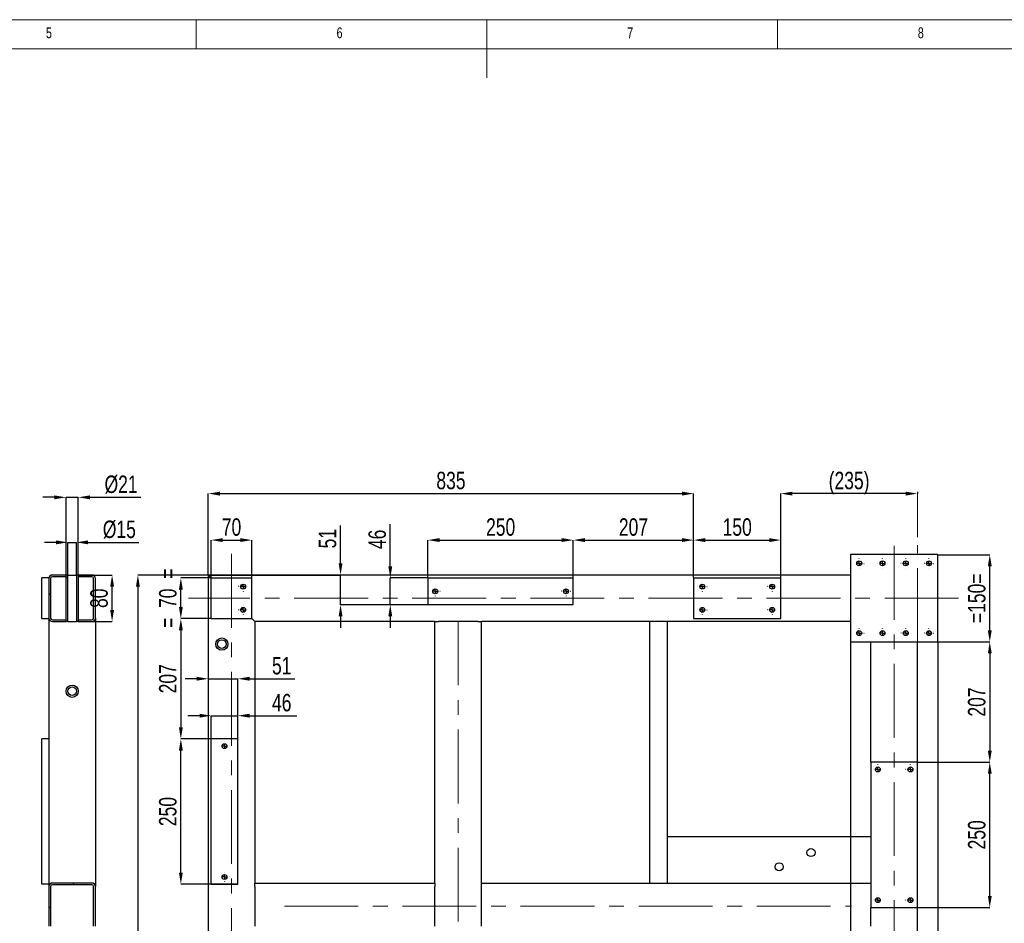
# Model space of a CAD drawing. Header units: millimetres. Extents: x 5 to 3649, y 4 to 418.
# Tile 23 of 105: x 830 to 999, y 259 to 414. Entities that reach past the tile are written whole.
import ezdxf

# ---------------------------------------------------------------- set-up
doc = ezdxf.new("R2010")
doc.units = ezdxf.units.MM
doc.header["$PDSIZE"] = -1
doc.linetypes.add('CENTERX2', pattern=[20.32, 12.7, -2.54, 2.54, -2.54])
for name, color, linetype in [('COTES', 1, 'Continuous'), ('NOTES', 6, 'Continuous'), ('TRAIT-FINS', 9, 'Continuous'), ('TRAIT-MIXTES', 3, 'CENTERX2')]:
    doc.layers.add(name, color=color, linetype=linetype)
doc.layers.add('TRAIT-FORT', color=4, linetype='Continuous', lineweight=25)
doc.styles.add('SLDTEXTSTYLE0', font='TXT', dxfattribs={"width": 0.75})
doc.dimstyles.new('SLDDIMSTYLE0', dxfattribs={"dimtxt": 3, "dimasz": 2, "dimexe": 0, "dimexo": 0.0625, "dimgap": 0.75, "dimtad": 1, "dimdec": 0, "dimlfac": 10, "dimrnd": 1e-09, "dimzin": 12, "dimdsep": 46, "dimtxsty": 'SLDTEXTSTYLE0', "dimsah": 1, "dimcen": 0.09, "dimadec": 0, "dimazin": 3, "dimtfac": 1, "dimtdec": 0, "dimtofl": 0, "dimtmove": 0, "dimatfit": 3, "dimfxl": 1, "dimfrac": 2, "dimtolj": 1, "dimtzin": 12, "dimarcsym": 0})
doc.dimstyles.new('SLDDIMSTYLE1', dxfattribs={"dimtxt": 3, "dimasz": 2, "dimexe": 0, "dimexo": 0.0625, "dimgap": 0.75, "dimtad": 1, "dimdec": 0, "dimlfac": 10, "dimrnd": 1e-09, "dimzin": 12, "dimdsep": 46, "dimtxsty": 'SLDTEXTSTYLE0', "dimsah": 1, "dimcen": 0.09, "dimadec": 0, "dimazin": 3, "dimtfac": 1, "dimtdec": 0, "dimtmove": 0, "dimatfit": 0, "dimfxl": 1, "dimfrac": 2, "dimtolj": 1, "dimtzin": 12, "dimarcsym": 0})
pattern_1 = [(45, (613.036, -0.561), (-13.4704, 13.4704), []), (45, (617.527, -0.561), (-13.4704, 13.4704), []), (45, (622.017, -0.561), (-13.4704, 13.4704), []), (45, (626.507, -0.561), (-13.4704, 13.4704), [])]

# ---------------------------------------------------------------- blocks, each defined once
blk = doc.blocks.new('*D1764')
at = {"layer": 'COTES', "color": 0, "lineweight": -2, "transparency": 16777216}
for p, q in [((835.96, 324.51), (833.96, 324.51)), ((837.96, 318.96), (837.96, 324.51)), ((837.96, 324.51), (839.46, 324.51)), ((839.46, 318.96), (839.46, 324.51)), ((841.46, 324.51), (850.21, 324.51))]:
    blk.add_line(p, q, dxfattribs=at)
at = {"layer": 'COTES', "color": 0, "transparency": 16777216}
for points in [[(835.96, 324.84), (835.96, 324.18), (837.96, 324.51)], [(841.46, 324.84), (841.46, 324.18), (839.46, 324.51)]]:
    blk.add_solid(points, dxfattribs=at)
at = {"layer": 'Defpoints', "color": 0, "transparency": 16777216}
for p in [(839.46, 324.51), (837.96, 318.89), (839.46, 318.89)]:
    blk.add_point(p, dxfattribs=at)
at = {"layer": 'COTES', "color": 0, "transparency": 16777216, "insert": (846.83, 328.26), "char_height": 3, "attachment_point": 2, "style": 'SLDTEXTSTYLE0'}
blk.add_mtext('\\A1;%%c15', dxfattribs=at)
blk = doc.blocks.new('*D1765')
at = {"layer": 'COTES', "color": 0, "lineweight": -2, "transparency": 16777216}
for p, q in [((835.66, 332.26), (833.66, 332.26)), ((837.66, 318.96), (837.66, 332.26)), ((837.66, 332.26), (839.76, 332.26)), ((839.76, 318.96), (839.76, 332.26)), ((841.76, 332.26), (850.51, 332.26))]:
    blk.add_line(p, q, dxfattribs=at)
at = {"layer": 'COTES', "color": 0, "transparency": 16777216}
for points in [[(835.66, 332.59), (835.66, 331.92), (837.66, 332.26)], [(841.76, 332.59), (841.76, 331.92), (839.76, 332.26)]]:
    blk.add_solid(points, dxfattribs=at)
at = {"layer": 'Defpoints', "color": 0, "transparency": 16777216}
for p in [(839.76, 332.26), (837.66, 318.89), (839.76, 318.89)]:
    blk.add_point(p, dxfattribs=at)
at = {"layer": 'COTES', "color": 0, "transparency": 16777216, "insert": (847.13, 336.01), "char_height": 3, "attachment_point": 2, "style": 'SLDTEXTSTYLE0'}
blk.add_mtext('\\A1;%%c21', dxfattribs=at)
blk = doc.blocks.new('*D1766')
at = {"layer": 'COTES', "color": 0, "lineweight": -2, "transparency": 16777216}
for p, q in [((839.82, 318.89), (845.58, 318.89)), ((845.58, 312.89), (845.58, 316.89)), ((839.82, 310.89), (845.58, 310.89))]:
    blk.add_line(p, q, dxfattribs=at)
at = {"layer": 'COTES', "color": 0, "transparency": 16777216}
for points in [[(845.25, 316.89), (845.92, 316.89), (845.58, 318.89)], [(845.25, 312.89), (845.92, 312.89), (845.58, 310.89)]]:
    blk.add_solid(points, dxfattribs=at)
at = {"layer": 'Defpoints', "color": 0, "transparency": 16777216}
for p in [(839.76, 318.89), (845.58, 318.89), (839.76, 310.89)]:
    blk.add_point(p, dxfattribs=at)
at = {"layer": 'COTES', "color": 0, "transparency": 16777216, "insert": (841.83, 314.89), "char_height": 3, "attachment_point": 2, "rotation": 90, "style": 'SLDTEXTSTYLE0'}
blk.add_mtext('\\A1;80', dxfattribs=at)
blk = doc.blocks.new('*D1767')
at = {"layer": 'COTES', "color": 0, "lineweight": -2, "transparency": 16777216}
for p, q in [((960.63, 318.46), (960.63, 332.9)), ((982.13, 332.9), (962.63, 332.9)), ((984.13, 333.17), (984.13, 332.9))]:
    blk.add_line(p, q, dxfattribs=at)
at = {"layer": 'COTES', "color": 0, "transparency": 16777216}
for points in [[(962.63, 333.23), (962.63, 332.56), (960.63, 332.9)], [(982.13, 333.23), (982.13, 332.56), (984.13, 332.9)]]:
    blk.add_solid(points, dxfattribs=at)
at = {"layer": 'Defpoints', "color": 0, "transparency": 16777216}
for p in [(960.63, 332.9), (984.13, 333.23), (960.63, 318.39)]:
    blk.add_point(p, dxfattribs=at)
at = {"layer": 'COTES', "color": 0, "transparency": 16777216, "insert": (972.38, 336.65), "char_height": 3, "attachment_point": 2, "style": 'SLDTEXTSTYLE0'}
blk.add_mtext('\\A1;(235)', dxfattribs=at)
blk = doc.blocks.new('*D1769')
at = {"layer": 'COTES', "color": 0, "lineweight": -2, "transparency": 16777216}
for p, q in [((987.69, 322.39), (996.58, 322.39)), ((996.58, 309.39), (996.58, 320.39)), ((987.69, 307.39), (996.58, 307.39))]:
    blk.add_line(p, q, dxfattribs=at)
at = {"layer": 'COTES', "color": 0, "transparency": 16777216}
for points in [[(996.25, 320.39), (996.92, 320.39), (996.58, 322.39)], [(996.25, 309.39), (996.92, 309.39), (996.58, 307.39)]]:
    blk.add_solid(points, dxfattribs=at)
at = {"layer": 'Defpoints', "color": 0, "transparency": 16777216}
for p in [(987.63, 322.39), (996.58, 322.39), (987.63, 307.39)]:
    blk.add_point(p, dxfattribs=at)
at = {"layer": 'COTES', "color": 0, "transparency": 16777216, "insert": (992.83, 314.89), "char_height": 3, "attachment_point": 2, "rotation": 90, "style": 'SLDTEXTSTYLE0'}
blk.add_mtext('\\A1;=150=', dxfattribs=at)
blk = doc.blocks.new('*D1770')
at = {"layer": 'COTES', "color": 0, "lineweight": -2, "transparency": 16777216}
for p, q in [((984.19, 286.69), (996.58, 286.69)), ((996.58, 263.69), (996.58, 284.69)), ((984.19, 261.69), (996.58, 261.69))]:
    blk.add_line(p, q, dxfattribs=at)
at = {"layer": 'COTES', "color": 0, "transparency": 16777216}
for points in [[(996.25, 284.69), (996.92, 284.69), (996.58, 286.69)], [(996.25, 263.69), (996.92, 263.69), (996.58, 261.69)]]:
    blk.add_solid(points, dxfattribs=at)
at = {"layer": 'Defpoints', "color": 0, "transparency": 16777216}
for p in [(984.13, 286.69), (996.58, 286.69), (984.13, 261.69)]:
    blk.add_point(p, dxfattribs=at)
at = {"layer": 'COTES', "color": 0, "transparency": 16777216, "insert": (992.83, 274.19), "char_height": 3, "attachment_point": 2, "rotation": 90, "style": 'SLDTEXTSTYLE0'}
blk.add_mtext('\\A1;250', dxfattribs=at)
blk = doc.blocks.new('*D1771')
at = {"layer": 'COTES', "color": 0, "lineweight": -2, "transparency": 16777216}
for p, q in [((987.69, 307.39), (996.58, 307.39)), ((996.58, 305.39), (996.58, 288.69)), ((984.19, 286.69), (996.58, 286.69))]:
    blk.add_line(p, q, dxfattribs=at)
at = {"layer": 'COTES', "color": 0, "transparency": 16777216}
for points in [[(996.25, 305.39), (996.92, 305.39), (996.58, 307.39)], [(996.25, 288.69), (996.92, 288.69), (996.58, 286.69)]]:
    blk.add_solid(points, dxfattribs=at)
at = {"layer": 'Defpoints', "color": 0, "transparency": 16777216}
for p in [(987.63, 307.39), (984.13, 286.69), (996.58, 286.69)]:
    blk.add_point(p, dxfattribs=at)
at = {"layer": 'COTES', "color": 0, "transparency": 16777216, "insert": (992.83, 297.04), "char_height": 3, "attachment_point": 2, "rotation": 90, "style": 'SLDTEXTSTYLE0'}
blk.add_mtext('\\A1;207', dxfattribs=at)
blk = doc.blocks.new('*D1775')
at = {"layer": 'COTES', "color": 0, "lineweight": -2, "transparency": 16777216}
for p, q in [((862.63, 318.46), (862.63, 324.9)), ((864.63, 324.9), (867.63, 324.9)), ((869.63, 318.46), (869.63, 324.9))]:
    blk.add_line(p, q, dxfattribs=at)
at = {"layer": 'COTES', "color": 0, "transparency": 16777216}
for points in [[(864.63, 325.24), (864.63, 324.57), (862.63, 324.9)], [(867.63, 325.24), (867.63, 324.57), (869.63, 324.9)]]:
    blk.add_solid(points, dxfattribs=at)
at = {"layer": 'Defpoints', "color": 0, "transparency": 16777216}
for p in [(869.63, 324.9), (862.63, 318.39), (869.63, 318.39)]:
    blk.add_point(p, dxfattribs=at)
at = {"layer": 'COTES', "color": 0, "transparency": 16777216, "insert": (866.13, 328.65), "char_height": 3, "attachment_point": 2, "style": 'SLDTEXTSTYLE0'}
blk.add_mtext('\\A1;70', dxfattribs=at)
blk = doc.blocks.new('*D1776')
at = {"layer": 'COTES', "color": 0, "lineweight": -2, "transparency": 16777216}
for p, q in [((945.63, 318.46), (945.63, 324.9)), ((947.63, 324.9), (958.63, 324.9)), ((960.63, 318.46), (960.63, 324.9))]:
    blk.add_line(p, q, dxfattribs=at)
at = {"layer": 'COTES', "color": 0, "transparency": 16777216}
for points in [[(947.63, 325.24), (947.63, 324.57), (945.63, 324.9)], [(958.63, 325.24), (958.63, 324.57), (960.63, 324.9)]]:
    blk.add_solid(points, dxfattribs=at)
at = {"layer": 'Defpoints', "color": 0, "transparency": 16777216}
for p in [(960.63, 324.9), (945.63, 318.39), (960.63, 318.39)]:
    blk.add_point(p, dxfattribs=at)
at = {"layer": 'COTES', "color": 0, "transparency": 16777216, "insert": (953.13, 328.65), "char_height": 3, "attachment_point": 2, "style": 'SLDTEXTSTYLE0'}
blk.add_mtext('\\A1;150', dxfattribs=at)
blk = doc.blocks.new('*D1777')
at = {"layer": 'COTES', "color": 0, "lineweight": -2, "transparency": 16777216}
for p, q in [((899.93, 318.46), (899.93, 324.9)), ((901.93, 324.9), (922.93, 324.9)), ((924.93, 318.46), (924.93, 324.9))]:
    blk.add_line(p, q, dxfattribs=at)
at = {"layer": 'COTES', "color": 0, "transparency": 16777216}
for points in [[(901.93, 325.24), (901.93, 324.57), (899.93, 324.9)], [(922.93, 325.24), (922.93, 324.57), (924.93, 324.9)]]:
    blk.add_solid(points, dxfattribs=at)
at = {"layer": 'Defpoints', "color": 0, "transparency": 16777216}
for p in [(924.93, 324.9), (899.93, 318.39), (924.93, 318.39)]:
    blk.add_point(p, dxfattribs=at)
at = {"layer": 'COTES', "color": 0, "transparency": 16777216, "insert": (912.43, 328.65), "char_height": 3, "attachment_point": 2, "style": 'SLDTEXTSTYLE0'}
blk.add_mtext('\\A1;250', dxfattribs=at)
blk = doc.blocks.new('*D1778')
at = {"layer": 'COTES', "color": 0, "lineweight": -2, "transparency": 16777216}
for p, q in [((924.93, 318.46), (924.93, 324.9)), ((926.93, 324.9), (943.63, 324.9)), ((945.63, 318.46), (945.63, 324.9))]:
    blk.add_line(p, q, dxfattribs=at)
at = {"layer": 'COTES', "color": 0, "transparency": 16777216}
for points in [[(926.93, 325.24), (926.93, 324.57), (924.93, 324.9)], [(943.63, 325.24), (943.63, 324.57), (945.63, 324.9)]]:
    blk.add_solid(points, dxfattribs=at)
at = {"layer": 'Defpoints', "color": 0, "transparency": 16777216}
for p in [(945.63, 324.9), (924.93, 318.39), (945.63, 318.39)]:
    blk.add_point(p, dxfattribs=at)
at = {"layer": 'COTES', "color": 0, "transparency": 16777216, "insert": (935.28, 328.65), "char_height": 3, "attachment_point": 2, "style": 'SLDTEXTSTYLE0'}
blk.add_mtext('\\A1;207', dxfattribs=at)
blk = doc.blocks.new('*D1779')
at = {"layer": 'COTES', "color": 0, "lineweight": -2, "transparency": 16777216}
for p, q in [((862.13, 318.96), (862.13, 332.9)), ((864.13, 332.9), (943.63, 332.9)), ((945.63, 318.46), (945.63, 332.9))]:
    blk.add_line(p, q, dxfattribs=at)
at = {"layer": 'COTES', "color": 0, "transparency": 16777216}
for points in [[(864.13, 333.23), (864.13, 332.56), (862.13, 332.9)], [(943.63, 333.23), (943.63, 332.56), (945.63, 332.9)]]:
    blk.add_solid(points, dxfattribs=at)
at = {"layer": 'Defpoints', "color": 0, "transparency": 16777216}
for p in [(945.63, 332.9), (862.13, 318.89), (945.63, 318.39)]:
    blk.add_point(p, dxfattribs=at)
at = {"layer": 'COTES', "color": 0, "transparency": 16777216, "insert": (903.88, 336.65), "char_height": 3, "attachment_point": 2, "style": 'SLDTEXTSTYLE0'}
blk.add_mtext('\\A1;835', dxfattribs=at)
blk = doc.blocks.new('*D1780')
at = {"layer": 'COTES', "color": 0, "lineweight": -2, "transparency": 16777216}
for p, q in [((972.63, 307.33), (972.63, 100.8)), ((987.63, 307.33), (987.63, 100.8)), ((974.63, 100.8), (985.63, 100.8))]:
    blk.add_line(p, q, dxfattribs=at)
at = {"layer": 'COTES', "color": 0, "transparency": 16777216}
for points in [[(974.63, 101.14), (974.63, 100.47), (972.63, 100.8)], [(985.63, 101.14), (985.63, 100.47), (987.63, 100.8)]]:
    blk.add_solid(points, dxfattribs=at)
at = {"layer": 'Defpoints', "color": 0, "transparency": 16777216}
for p in [(972.63, 307.39), (987.63, 307.39), (987.63, 100.8)]:
    blk.add_point(p, dxfattribs=at)
at = {"layer": 'COTES', "color": 0, "transparency": 16777216, "insert": (980.13, 104.55), "char_height": 3, "attachment_point": 2, "style": 'SLDTEXTSTYLE0'}
blk.add_mtext('\\A1;=150=', dxfattribs=at)
blk = doc.blocks.new('*D1781')
at = {"layer": 'COTES', "color": 0, "lineweight": -2, "transparency": 16777216}
for p, q in [((867.16, 290.69), (857.41, 290.69)), ((857.41, 267.69), (857.41, 288.69)), ((867.16, 265.69), (857.41, 265.69))]:
    blk.add_line(p, q, dxfattribs=at)
at = {"layer": 'COTES', "color": 0, "transparency": 16777216}
for points in [[(857.08, 288.69), (857.75, 288.69), (857.41, 290.69)], [(857.08, 267.69), (857.75, 267.69), (857.41, 265.69)]]:
    blk.add_solid(points, dxfattribs=at)
at = {"layer": 'Defpoints', "color": 0, "transparency": 16777216}
for p in [(857.41, 290.69), (867.23, 290.69), (867.23, 265.69)]:
    blk.add_point(p, dxfattribs=at)
at = {"layer": 'COTES', "color": 0, "transparency": 16777216, "insert": (853.66, 278.19), "char_height": 3, "attachment_point": 2, "rotation": 90, "style": 'SLDTEXTSTYLE0'}
blk.add_mtext('\\A1;250', dxfattribs=at)
blk = doc.blocks.new('*D1782')
at = {"layer": 'COTES', "color": 0, "lineweight": -2, "transparency": 16777216}
for p, q in [((862.56, 311.39), (857.41, 311.39)), ((857.41, 309.39), (857.41, 292.69)), ((862.56, 290.69), (857.41, 290.69))]:
    blk.add_line(p, q, dxfattribs=at)
at = {"layer": 'COTES', "color": 0, "transparency": 16777216}
for points in [[(857.08, 309.39), (857.75, 309.39), (857.41, 311.39)], [(857.08, 292.69), (857.75, 292.69), (857.41, 290.69)]]:
    blk.add_solid(points, dxfattribs=at)
at = {"layer": 'Defpoints', "color": 0, "transparency": 16777216}
for p in [(862.63, 311.39), (857.41, 290.69), (862.63, 290.69)]:
    blk.add_point(p, dxfattribs=at)
at = {"layer": 'COTES', "color": 0, "transparency": 16777216, "insert": (853.66, 301.04), "char_height": 3, "attachment_point": 2, "rotation": 90, "style": 'SLDTEXTSTYLE0'}
blk.add_mtext('\\A1;207', dxfattribs=at)
blk = doc.blocks.new('*D1783')
at = {"layer": 'COTES', "color": 0, "lineweight": -2, "transparency": 16777216}
for p, q in [((862.56, 318.39), (857.41, 318.39)), ((857.41, 313.39), (857.41, 316.39)), ((862.56, 311.39), (857.41, 311.39))]:
    blk.add_line(p, q, dxfattribs=at)
at = {"layer": 'COTES', "color": 0, "transparency": 16777216}
for points in [[(857.08, 316.39), (857.75, 316.39), (857.41, 318.39)], [(857.08, 313.39), (857.75, 313.39), (857.41, 311.39)]]:
    blk.add_solid(points, dxfattribs=at)
at = {"layer": 'Defpoints', "color": 0, "transparency": 16777216}
for p in [(857.41, 318.39), (862.63, 318.39), (862.63, 311.39)]:
    blk.add_point(p, dxfattribs=at)
at = {"layer": 'COTES', "color": 0, "transparency": 16777216, "insert": (853.66, 314.89), "char_height": 3, "attachment_point": 2, "rotation": 90, "style": 'SLDTEXTSTYLE0'}
blk.add_mtext('\\A1;=  70  =', dxfattribs=at)
blk = doc.blocks.new('*D1788')
at = {"layer": 'COTES', "color": 0, "lineweight": -2, "transparency": 16777216}
for p, q in [((862.06, 318.89), (850.02, 318.89)), ((850.02, 316.89), (850.02, 179.39)), ((862.56, 177.39), (850.02, 177.39))]:
    blk.add_line(p, q, dxfattribs=at)
at = {"layer": 'COTES', "color": 0, "transparency": 16777216}
for points in [[(849.69, 316.89), (850.36, 316.89), (850.02, 318.89)], [(849.69, 179.39), (850.36, 179.39), (850.02, 177.39)]]:
    blk.add_solid(points, dxfattribs=at)
at = {"layer": 'Defpoints', "color": 0, "transparency": 16777216}
for p in [(862.13, 318.89), (850.02, 177.39), (862.63, 177.39)]:
    blk.add_point(p, dxfattribs=at)
at = {"layer": 'COTES', "color": 0, "transparency": 16777216, "insert": (846.27, 248.14), "char_height": 3, "attachment_point": 2, "rotation": 90, "style": 'SLDTEXTSTYLE0'}
blk.add_mtext('\\A1;1415', dxfattribs=at)
blk = doc.blocks.new('*D1800')
at = {"layer": 'COTES', "color": 0, "lineweight": -2, "transparency": 16777216}
for p, q in [((893.44, 320.39), (893.44, 327.64)), ((899.86, 318.39), (893.44, 318.39)), ((893.44, 313.79), (893.44, 318.39)), ((899.86, 313.79), (893.44, 313.79)), ((893.44, 311.79), (893.44, 309.79))]:
    blk.add_line(p, q, dxfattribs=at)
at = {"layer": 'COTES', "color": 0, "transparency": 16777216}
for points in [[(893.11, 320.39), (893.78, 320.39), (893.44, 318.39)], [(893.11, 311.79), (893.78, 311.79), (893.44, 313.79)]]:
    blk.add_solid(points, dxfattribs=at)
at = {"layer": 'Defpoints', "color": 0, "transparency": 16777216}
for p in [(899.93, 318.39), (893.44, 313.79), (899.93, 313.79)]:
    blk.add_point(p, dxfattribs=at)
at = {"layer": 'COTES', "color": 0, "transparency": 16777216, "insert": (889.69, 325.02), "char_height": 3, "attachment_point": 2, "rotation": 90, "style": 'SLDTEXTSTYLE0'}
blk.add_mtext('\\A1;46', dxfattribs=at)
blk = doc.blocks.new('*D1801')
at = {"layer": 'COTES', "color": 0, "lineweight": -2, "transparency": 16777216}
for p, q in [((884.89, 320.89), (884.89, 327.39)), ((862.19, 318.89), (884.89, 318.89)), ((884.89, 313.79), (884.89, 318.89)), ((899.86, 313.79), (884.89, 313.79)), ((884.89, 311.79), (884.89, 309.79))]:
    blk.add_line(p, q, dxfattribs=at)
at = {"layer": 'COTES', "color": 0, "transparency": 16777216}
for points in [[(884.56, 320.89), (885.22, 320.89), (884.89, 318.89)], [(884.56, 311.79), (885.22, 311.79), (884.89, 313.79)]]:
    blk.add_solid(points, dxfattribs=at)
at = {"layer": 'Defpoints', "color": 0, "transparency": 16777216}
for p in [(862.13, 318.89), (884.89, 318.89), (899.93, 313.79)]:
    blk.add_point(p, dxfattribs=at)
at = {"layer": 'COTES', "color": 0, "transparency": 16777216, "insert": (881.14, 325.14), "char_height": 3, "attachment_point": 2, "rotation": 90, "style": 'SLDTEXTSTYLE0'}
blk.add_mtext('\\A1;51', dxfattribs=at)
blk = doc.blocks.new('*D1802')
at = {"layer": 'COTES', "color": 0, "lineweight": -2, "transparency": 16777216}
for p, q in [((860.63, 294.69), (858.63, 294.69)), ((862.63, 290.76), (862.63, 294.69)), ((862.63, 294.69), (867.23, 294.69)), ((867.23, 290.76), (867.23, 294.69)), ((869.23, 294.69), (877.39, 294.69))]:
    blk.add_line(p, q, dxfattribs=at)
at = {"layer": 'COTES', "color": 0, "transparency": 16777216}
for points in [[(860.63, 295.02), (860.63, 294.35), (862.63, 294.69)], [(869.23, 295.02), (869.23, 294.35), (867.23, 294.69)]]:
    blk.add_solid(points, dxfattribs=at)
at = {"layer": 'Defpoints', "color": 0, "transparency": 16777216}
for p in [(862.63, 294.69), (862.63, 290.69), (867.23, 290.69)]:
    blk.add_point(p, dxfattribs=at)
at = {"layer": 'COTES', "color": 0, "transparency": 16777216, "insert": (874.77, 298.44), "char_height": 3, "attachment_point": 2, "style": 'SLDTEXTSTYLE0'}
blk.add_mtext('\\A1;46', dxfattribs=at)
blk = doc.blocks.new('*D1803')
at = {"layer": 'COTES', "color": 0, "lineweight": -2, "transparency": 16777216}
for p, q in [((862.13, 318.83), (862.13, 301.04)), ((860.13, 301.04), (858.13, 301.04)), ((862.13, 301.04), (867.23, 301.04)), ((867.23, 290.76), (867.23, 301.04)), ((869.23, 301.04), (877.02, 301.04))]:
    blk.add_line(p, q, dxfattribs=at)
at = {"layer": 'COTES', "color": 0, "transparency": 16777216}
for points in [[(860.13, 301.38), (860.13, 300.71), (862.13, 301.04)], [(869.23, 301.38), (869.23, 300.71), (867.23, 301.04)]]:
    blk.add_solid(points, dxfattribs=at)
at = {"layer": 'Defpoints', "color": 0, "transparency": 16777216}
for p in [(862.13, 318.89), (867.23, 301.04), (867.23, 290.69)]:
    blk.add_point(p, dxfattribs=at)
at = {"layer": 'COTES', "color": 0, "transparency": 16777216, "insert": (874.77, 304.79), "char_height": 3, "attachment_point": 2, "style": 'SLDTEXTSTYLE0'}
blk.add_mtext('\\A1;51', dxfattribs=at)
blk = doc.blocks.new('SW_CENTERMARKSYMBOL_140')
at = {"layer": 'TRAIT-MIXTES', "color": 0}
for p, q in [((-0.8, 0), (-0.825, 0)), ((0, 0), (-0.4, 0)), ((0, 0.8), (0, 0.825)), ((0, 0), (0, 0.4)), ((0, 0), (0, -0.4)), ((0, 0), (0.4, 0)), ((0.8, 0), (0.825, 0)), ((0, -0.8), (0, -0.825))]:
    blk.add_line(p, q, dxfattribs=at)
blk = doc.blocks.new('SW_CENTERMARKSYMBOL_141')
at = {"layer": 'TRAIT-MIXTES', "color": 0}
for p, q in [((-0.8, 0), (-0.825, 0)), ((0, 0), (-0.4, 0)), ((0, 0.8), (0, 0.825)), ((0, 0), (0, 0.4)), ((0, 0), (0, -0.4)), ((0, 0), (0.4, 0)), ((0.8, 0), (0.825, 0)), ((0, -0.8), (0, -0.825))]:
    blk.add_line(p, q, dxfattribs=at)
blk = doc.blocks.new('SW_CENTERMARKSYMBOL_142')
at = {"layer": 'TRAIT-MIXTES', "color": 0}
for p, q in [((-0.8, 0), (-0.825, 0)), ((0, 0), (-0.4, 0)), ((0, 0.8), (0, 0.825)), ((0, 0), (0, 0.4)), ((0, 0), (0, -0.4)), ((0, 0), (0.4, 0)), ((0.8, 0), (0.825, 0)), ((0, -0.8), (0, -0.825))]:
    blk.add_line(p, q, dxfattribs=at)
blk = doc.blocks.new('SW_CENTERMARKSYMBOL_143')
at = {"layer": 'TRAIT-MIXTES', "color": 0}
for p, q in [((-0.8, 0), (-0.825, 0)), ((0, 0), (-0.4, 0)), ((0, 0.8), (0, 0.825)), ((0, 0), (0, 0.4)), ((0, 0), (0, -0.4)), ((0, 0), (0.4, 0)), ((0.8, 0), (0.825, 0)), ((0, -0.8), (0, -0.825))]:
    blk.add_line(p, q, dxfattribs=at)
blk = doc.blocks.new('SW_CENTERMARKSYMBOL_148')
at = {"layer": 'TRAIT-MIXTES', "color": 0}
for p, q in [((-0.8, 0), (-0.825, 0)), ((0, 0), (-0.4, 0)), ((0, 0.8), (0, 0.825)), ((0, 0), (0, 0.4)), ((0, 0), (0, -0.4)), ((0, 0), (0.4, 0)), ((0.8, 0), (0.825, 0)), ((0, -0.8), (0, -0.825))]:
    blk.add_line(p, q, dxfattribs=at)
blk = doc.blocks.new('SW_CENTERMARKSYMBOL_149')
at = {"layer": 'TRAIT-MIXTES', "color": 0}
for p, q in [((-0.8, 0), (-0.825, 0)), ((0, 0), (-0.4, 0)), ((0, 0.8), (0, 0.825)), ((0, 0), (0, 0.4)), ((0, 0), (0, -0.4)), ((0, 0), (0.4, 0)), ((0.8, 0), (0.825, 0)), ((0, -0.8), (0, -0.825))]:
    blk.add_line(p, q, dxfattribs=at)
blk = doc.blocks.new('SW_CENTERMARKSYMBOL_150')
at = {"layer": 'TRAIT-MIXTES', "color": 0}
for p, q in [((-0.8, 0), (-0.825, 0)), ((0, 0), (-0.4, 0)), ((0, 0.8), (0, 0.825)), ((0, 0), (0, 0.4)), ((0, 0), (0, -0.4)), ((0, 0), (0.4, 0)), ((0.8, 0), (0.825, 0)), ((0, -0.8), (0, -0.825))]:
    blk.add_line(p, q, dxfattribs=at)
blk = doc.blocks.new('SW_CENTERMARKSYMBOL_151')
at = {"layer": 'TRAIT-MIXTES', "color": 0}
for p, q in [((-0.8, 0), (-0.825, 0)), ((0, 0), (-0.4, 0)), ((0, 0.8), (0, 0.825)), ((0, 0), (0, 0.4)), ((0, 0), (0, -0.4)), ((0, 0), (0.4, 0)), ((0.8, 0), (0.825, 0)), ((0, -0.8), (0, -0.825))]:
    blk.add_line(p, q, dxfattribs=at)
blk = doc.blocks.new('SW_CENTERMARKSYMBOL_152')
at = {"layer": 'TRAIT-MIXTES', "color": 0}
for p, q in [((-0.8, 0), (-0.825, 0)), ((0, 0), (-0.4, 0)), ((0, 0.8), (0, 0.825)), ((0, 0), (0, 0.4)), ((0, 0), (0, -0.4)), ((0, 0), (0.4, 0)), ((0.8, 0), (0.825, 0)), ((0, -0.8), (0, -0.825))]:
    blk.add_line(p, q, dxfattribs=at)
blk = doc.blocks.new('SW_CENTERMARKSYMBOL_153')
at = {"layer": 'TRAIT-MIXTES', "color": 0}
for p, q in [((-0.8, 0), (-0.825, 0)), ((0, 0), (-0.4, 0)), ((0, 0.8), (0, 0.825)), ((0, 0), (0, 0.4)), ((0, 0), (0, -0.4)), ((0, 0), (0.4, 0)), ((0.8, 0), (0.825, 0)), ((0, -0.8), (0, -0.825))]:
    blk.add_line(p, q, dxfattribs=at)
blk = doc.blocks.new('SW_CENTERMARKSYMBOL_154')
at = {"layer": 'TRAIT-MIXTES', "color": 0}
for p, q in [((-0.8, 0), (-0.825, 0)), ((0, 0), (-0.4, 0)), ((0, 0.8), (0, 0.825)), ((0, 0), (0, 0.4)), ((0, 0), (0, -0.4)), ((0, 0), (0.4, 0)), ((0.8, 0), (0.825, 0)), ((0, -0.8), (0, -0.825))]:
    blk.add_line(p, q, dxfattribs=at)
blk = doc.blocks.new('SW_CENTERMARKSYMBOL_155')
at = {"layer": 'TRAIT-MIXTES', "color": 0}
for p, q in [((-0.8, 0), (-0.825, 0)), ((0, 0), (-0.4, 0)), ((0, 0.8), (0, 0.825)), ((0, 0), (0, 0.4)), ((0, 0), (0, -0.4)), ((0, 0), (0.4, 0)), ((0.8, 0), (0.825, 0)), ((0, -0.8), (0, -0.825))]:
    blk.add_line(p, q, dxfattribs=at)
blk = doc.blocks.new('SW_CENTERMARKSYMBOL_182')
at = {"layer": 'TRAIT-MIXTES', "color": 0}
for p, q in [((-0.8, 0), (-0.825, 0)), ((0, 0), (-0.4, 0)), ((0, 0.8), (0, 0.825)), ((0, 0), (0, 0.4)), ((0, 0), (0, -0.4)), ((0, 0), (0.4, 0)), ((0.8, 0), (0.825, 0)), ((0, -0.8), (0, -0.825))]:
    blk.add_line(p, q, dxfattribs=at)
blk = doc.blocks.new('SW_CENTERMARKSYMBOL_183')
at = {"layer": 'TRAIT-MIXTES', "color": 0}
for p, q in [((-0.8, 0), (-0.825, 0)), ((0, 0), (-0.4, 0)), ((0, 0.8), (0, 0.825)), ((0, 0), (0, 0.4)), ((0, 0), (0, -0.4)), ((0, 0), (0.4, 0)), ((0.8, 0), (0.825, 0)), ((0, -0.8), (0, -0.825))]:
    blk.add_line(p, q, dxfattribs=at)
blk = doc.blocks.new('SW_CENTERMARKSYMBOL_184')
at = {"layer": 'TRAIT-MIXTES', "color": 0}
for p, q in [((-0.8, 0), (-0.825, 0)), ((0, 0), (-0.4, 0)), ((0, 0.8), (0, 0.825)), ((0, 0), (0, 0.4)), ((0, 0), (0, -0.4)), ((0, 0), (0.4, 0)), ((0.8, 0), (0.825, 0)), ((0, -0.8), (0, -0.825))]:
    blk.add_line(p, q, dxfattribs=at)
blk = doc.blocks.new('SW_CENTERMARKSYMBOL_185')
at = {"layer": 'TRAIT-MIXTES', "color": 0}
for p, q in [((-0.8, 0), (-0.825, 0)), ((0, 0), (-0.4, 0)), ((0, 0.8), (0, 0.825)), ((0, 0), (0, 0.4)), ((0, 0), (0, -0.4)), ((0, 0), (0.4, 0)), ((0.8, 0), (0.825, 0)), ((0, -0.8), (0, -0.825))]:
    blk.add_line(p, q, dxfattribs=at)
blk = doc.blocks.new('SW_CENTERMARKSYMBOL_186')
at = {"layer": 'TRAIT-MIXTES', "color": 0}
for p, q in [((-0.8, 0), (-0.825, 0)), ((0, 0), (-0.4, 0)), ((0, 0.8), (0, 0.825)), ((0, 0), (0, 0.4)), ((0, 0), (0, -0.4)), ((0, 0), (0.4, 0)), ((0.8, 0), (0.825, 0)), ((0, -0.8), (0, -0.825))]:
    blk.add_line(p, q, dxfattribs=at)
blk = doc.blocks.new('SW_CENTERMARKSYMBOL_187')
at = {"layer": 'TRAIT-MIXTES', "color": 0}
for p, q in [((-0.8, 0), (-0.825, 0)), ((0, 0), (-0.4, 0)), ((0, 0.8), (0, 0.825)), ((0, 0), (0, 0.4)), ((0, 0), (0, -0.4)), ((0, 0), (0.4, 0)), ((0.8, 0), (0.825, 0)), ((0, -0.8), (0, -0.825))]:
    blk.add_line(p, q, dxfattribs=at)
blk = doc.blocks.new('SW_CENTERMARKSYMBOL_188')
at = {"layer": 'TRAIT-MIXTES', "color": 0}
for p, q in [((-0.8, 0), (-0.825, 0)), ((0, 0), (-0.4, 0)), ((0, 0.8), (0, 0.825)), ((0, 0), (0, 0.4)), ((0, 0), (0, -0.4)), ((0, 0), (0.4, 0)), ((0.8, 0), (0.825, 0)), ((0, -0.8), (0, -0.825))]:
    blk.add_line(p, q, dxfattribs=at)
blk = doc.blocks.new('SW_CENTERMARKSYMBOL_189')
at = {"layer": 'TRAIT-MIXTES', "color": 0}
for p, q in [((-0.8, 0), (-0.825, 0)), ((0, 0), (-0.4, 0)), ((0, 0.8), (0, 0.825)), ((0, 0), (0, 0.4)), ((0, 0), (0, -0.4)), ((0, 0), (0.4, 0)), ((0.8, 0), (0.825, 0)), ((0, -0.8), (0, -0.825))]:
    blk.add_line(p, q, dxfattribs=at)
blk = doc.blocks.new('SW_CENTERMARKSYMBOL_194')
at = {"layer": 'TRAIT-MIXTES', "color": 0}
for p, q in [((-0.8, 0), (-0.825, 0)), ((0, 0), (-0.4, 0)), ((0, 0.8), (0, 0.825)), ((0, 0), (0, 0.4)), ((0, 0), (0, -0.4)), ((0, 0), (0.4, 0)), ((0.8, 0), (0.825, 0)), ((0, -0.8), (0, -0.825))]:
    blk.add_line(p, q, dxfattribs=at)
blk = doc.blocks.new('SW_CENTERMARKSYMBOL_195')
at = {"layer": 'TRAIT-MIXTES', "color": 0}
for p, q in [((-0.8, 0), (-0.825, 0)), ((0, 0), (-0.4, 0)), ((0, 0.8), (0, 0.825)), ((0, 0), (0, 0.4)), ((0, 0), (0, -0.4)), ((0, 0), (0.4, 0)), ((0.8, 0), (0.825, 0)), ((0, -0.8), (0, -0.825))]:
    blk.add_line(p, q, dxfattribs=at)

msp = doc.modelspace()

# ---------------------------------------------------------------- hatches: boundary and pattern name
at = {"layer": 'TRAIT-FINS'}
h = msp.add_hatch(dxfattribs=at)
h.set_pattern_fill('DIN 201 ACIER ET FONTE', color=256, style=0, pattern_type=2)
h.set_pattern_definition(pattern_1)
edge = h.paths.add_edge_path(flags=0)
edge.add_arc((835.309173, 311.493708), 0.3, 180, 270, ccw=False)
edge.add_line((835.009173, 311.493708), (835.009173, 318.293708))
edge.add_arc((835.309173, 318.293708), 0.3, 90, 180, ccw=False)
edge.add_line((835.309173, 318.593708), (837.659173, 318.593708))
edge.add_line((837.659173, 318.593708), (837.659173, 318.893708))
edge.add_line((837.659173, 318.893708), (835.309173, 318.893708))
edge.add_arc((835.309173, 318.293708), 0.6, 90, 180)
edge.add_line((834.709173, 318.293708), (834.709173, 311.493708))
edge.add_arc((835.309173, 311.493708), 0.6, 180, 270)
edge.add_line((835.309173, 310.893708), (837.659173, 310.893708))
edge.add_line((837.659173, 310.893708), (837.659173, 311.193708))
edge.add_line((837.659173, 311.193708), (835.309173, 311.193708))
h = msp.add_hatch(dxfattribs=at)
h.set_pattern_fill('DIN 201 ACIER ET FONTE', color=256, style=0, pattern_type=2)
h.set_pattern_definition(pattern_1)
h.paths.add_polyline_path([(837.659173, 318.893708), (837.659173, 310.893708), (837.959173, 310.893708), (837.959173, 318.893708)], flags=0)
h = msp.add_hatch(dxfattribs=at)
h.set_pattern_fill('DIN 201 ACIER ET FONTE', color=256, style=0, pattern_type=2)
h.set_pattern_definition(pattern_1)
h.paths.add_polyline_path([(839.759173, 310.893708), (839.759173, 318.893708), (839.459173, 318.893708), (839.459173, 310.893708)], flags=0)
h = msp.add_hatch(dxfattribs=at)
h.set_pattern_fill('DIN 201 ACIER ET FONTE', color=256, style=0, pattern_type=2)
h.set_pattern_definition(pattern_1)
edge = h.paths.add_edge_path(flags=0)
edge.add_line((842.709173, 311.493708), (842.709173, 318.293708))
edge.add_arc((842.109173, 318.293708), 0.6, 0, 90)
edge.add_line((842.109173, 318.893708), (839.759173, 318.893708))
edge.add_line((839.759173, 318.893708), (839.759173, 318.593708))
edge.add_line((839.759173, 318.593708), (842.109173, 318.593708))
edge.add_arc((842.109173, 318.293708), 0.3, 0, 90, ccw=False)
edge.add_line((842.409173, 318.293708), (842.409173, 311.493708))
edge.add_arc((842.109173, 311.493708), 0.3, 270, 360, ccw=False)
edge.add_line((842.109173, 311.193708), (839.759173, 311.193708))
edge.add_line((839.759173, 311.193708), (839.759173, 310.893708))
edge.add_line((839.759173, 310.893708), (842.109173, 310.893708))
edge.add_arc((842.109173, 311.493708), 0.6, 270, 360)
h = msp.add_hatch(dxfattribs=at)
h.set_pattern_fill('DIN 201 ACIER ET FONTE', color=256, style=0, pattern_type=2)
h.set_pattern_definition(pattern_1)
edge = h.paths.add_edge_path(flags=0)
edge.add_line((835.309173, 257.893708), (842.109173, 257.893708))
edge.add_arc((842.109173, 258.493708), 0.6, 270, 360)
edge.add_line((842.709173, 258.493708), (842.709173, 265.293708))
edge.add_arc((842.109173, 265.293708), 0.6, 0, 90)
edge.add_line((842.109173, 265.893708), (835.309173, 265.893708))
edge.add_arc((835.309173, 265.293708), 0.6, 90, 180)
edge.add_line((834.709173, 265.293708), (834.709173, 258.493708))
edge.add_arc((835.309173, 258.493708), 0.6, 180, 270)
edge = h.paths.add_edge_path(flags=0)
edge.add_arc((842.109173, 258.493708), 0.3, 270, 360, ccw=False)
edge.add_line((842.109173, 258.193708), (835.309173, 258.193708))
edge.add_arc((835.309173, 258.493708), 0.3, 180, 270, ccw=False)
edge.add_line((835.009173, 258.493708), (835.009173, 265.293708))
edge.add_arc((835.309173, 265.293708), 0.3, 90, 180, ccw=False)
edge.add_line((835.309173, 265.593708), (842.109173, 265.593708))
edge.add_arc((842.109173, 265.293708), 0.3, 0, 90, ccw=False)
edge.add_line((842.409173, 265.293708), (842.409173, 258.493708))

# ---------------------------------------------------------------- linework, layer by layer
at = {"lineweight": 18}
for p, q in [((1202.036428, 414.439009), (618.036428, 414.439009)), ((860.036428, 409.439009), (860.036428, 414.439009)), ((910.036428, 414.439009), (910.036428, 404.439009)), ((960.036428, 409.439009), (960.036428, 414.439009)), ((1197.036428, 409.439009), (623.036428, 409.439009))]:
    msp.add_line(p, q, dxfattribs=at)
at = {"layer": 'TRAIT-FORT', "lineweight": 25}
for p, q in [((987.625391, 322.393708), (972.625391, 322.393708)), ((972.625391, 322.393708), (972.625391, 307.393708)), ((987.625391, 307.393708), (987.625391, 322.393708)), ((837.659173, 318.893708), (835.309173, 318.893708)), ((837.659173, 318.593708), (835.309173, 318.593708)), ((837.659173, 310.893708), (837.659173, 318.893708)), ((837.959173, 318.893708), (837.659173, 318.893708)), ((837.659173, 318.593708), (837.659173, 318.893708)), ((837.959173, 310.893708), (837.959173, 318.893708)), ((837.959173, 318.893708), (839.459173, 318.893708)), ((839.459173, 318.893708), (839.459173, 310.893708)), ((839.759173, 318.893708), (839.459173, 318.893708)), ((839.759173, 318.893708), (839.759173, 310.893708)), ((839.759173, 318.893708), (839.759173, 318.593708)), ((842.109173, 318.893708), (839.759173, 318.893708)), ((842.109173, 318.593708), (839.759173, 318.593708)), ((862.125391, 318.893708), (862.125391, 110.893708)), ((862.125391, 318.893708), (862.625391, 318.393708)), ((972.625391, 318.893708), (862.125391, 318.893708)), ((862.625391, 318.393708), (862.125391, 318.893708)), ((833.509173, 311.393708), (833.509173, 318.393708)), ((834.709173, 318.393708), (833.509173, 318.393708)), ((834.709173, 318.293708), (834.709173, 311.493708)), ((835.009173, 318.293708), (835.009173, 311.493708)), ((842.409173, 311.493708), (842.409173, 318.293708)), ((842.709173, 311.493708), (842.709173, 318.293708)), ((862.625391, 318.393708), (869.625391, 318.393708)), ((862.625391, 311.393708), (862.625391, 318.393708)), ((869.625391, 311.393708), (869.625391, 318.393708)), ((899.925391, 318.393708), (899.925391, 313.793708)), ((899.925391, 318.393708), (924.925391, 318.393708)), ((924.925391, 313.793708), (924.925391, 318.393708)), ((945.625391, 318.393708), (945.625391, 311.393708)), ((945.625391, 318.393708), (960.625391, 318.393708)), ((960.625391, 311.393708), (960.625391, 318.393708)), ((899.925391, 313.793708), (924.925391, 313.793708)), ((867.82487, 313.194228), (868.425911, 312.593187)), ((833.509173, 311.393708), (834.709173, 311.393708)), ((834.709173, 311.393708), (834.709173, 265.293708)), ((835.309173, 311.193708), (837.659173, 311.193708)), ((835.309173, 310.893708), (837.659173, 310.893708)), ((837.659173, 310.893708), (837.659173, 311.193708)), ((837.959173, 310.893708), (837.659173, 310.893708)), ((837.959173, 310.893708), (839.459173, 310.893708)), ((839.759173, 310.893708), (839.459173, 310.893708)), ((839.759173, 311.193708), (839.759173, 310.893708)), ((839.759173, 311.193708), (842.109173, 311.193708)), ((839.759173, 310.893708), (842.109173, 310.893708)), ((842.709173, 311.493708), (842.709173, 265.293708)), ((862.625391, 311.393708), (869.625391, 311.393708)), ((869.625391, 311.393708), (870.125391, 310.893708)), ((870.125391, 310.893708), (869.625391, 311.393708)), ((870.125391, 310.893708), (870.125391, 265.893708)), ((901.125391, 310.893708), (870.125391, 310.893708)), ((901.125391, 265.893708), (901.125391, 310.893708)), ((901.125391, 310.893708), (901.725391, 310.893708)), ((908.525391, 310.893708), (901.725391, 310.893708)), ((908.525391, 310.893708), (909.125391, 310.893708)), ((909.125391, 265.893708), (909.125391, 310.893708)), ((972.625391, 310.893708), (909.125391, 310.893708)), ((938.125417, 265.893708), (938.125417, 310.893708)), ((941.125417, 265.893708), (941.125417, 310.893708)), ((945.625391, 311.393708), (960.625391, 311.393708)), ((972.625391, 307.393708), (987.625391, 307.393708)), ((976.125391, 286.693708), (976.125391, 307.393708)), ((984.125391, 286.693708), (984.125391, 307.393708)), ((834.709173, 290.693708), (833.509173, 290.693708)), ((833.509173, 265.693708), (833.509173, 290.693708)), ((867.225391, 290.693708), (862.625391, 290.693708)), ((862.625391, 265.693708), (862.625391, 290.693708)), ((867.225391, 265.693708), (867.225391, 290.693708)), ((984.125391, 286.693708), (976.125391, 286.693708)), ((976.125391, 286.693708), (976.125391, 261.693708)), ((984.125391, 261.693708), (984.125391, 286.693708)), ((941.125417, 273.893708), (976.125391, 273.893708)), ((834.709173, 265.693708), (833.509173, 265.693708)), ((834.709173, 265.293708), (834.709173, 258.493708)), ((835.009173, 265.293708), (835.009173, 258.493708)), ((842.109173, 265.893708), (835.309173, 265.893708)), ((842.109173, 265.593708), (835.309173, 265.593708)), ((842.409173, 258.493708), (842.409173, 265.293708)), ((842.709173, 258.493708), (842.709173, 265.293708)), ((862.625391, 265.693708), (867.225391, 265.693708)), ((870.125391, 265.293708), (870.125391, 265.893708)), ((870.125391, 265.893708), (901.125391, 265.893708)), ((870.125391, 265.293708), (870.125391, 258.493708)), ((901.125391, 265.893708), (901.125391, 265.293708)), ((901.125391, 258.493708), (901.125391, 265.293708)), ((909.125391, 265.893708), (976.125391, 265.893708)), ((909.125391, 265.293708), (909.125391, 265.893708)), ((909.125391, 258.493708), (909.125391, 265.293708)), ((976.125391, 261.693708), (984.125391, 261.693708)), ((976.125391, 258.493708), (976.125391, 261.693708)), ((984.125391, 168.093708), (984.125391, 261.693708))]:
    msp.add_line(p, q, dxfattribs=at)
for centre, radius in [((974.125391, 320.893708), 0.425), ((978.125391, 320.893708), 0.425), ((982.125391, 320.893708), 0.425), ((986.125391, 320.893708), 0.425), ((868.125391, 316.893708), 0.425), ((947.125391, 316.893708), 0.425), ((959.125391, 316.893708), 0.425), ((901.175391, 316.093708), 0.425), ((923.675391, 316.093708), 0.425), ((868.125391, 312.893708), 0.425), ((947.125391, 312.893708), 0.425), ((959.125391, 312.893708), 0.425), ((974.125391, 308.893708), 0.425), ((978.125391, 308.893708), 0.425), ((982.125391, 308.893708), 0.425), ((986.125391, 308.893708), 0.425), ((864.468752, 307.012075), 1.05), ((864.468752, 307.012075), 0.75), ((838.709173, 298.893708), 1.05), ((838.709173, 298.893708), 0.75), ((864.925391, 289.443708), 0.425), ((977.325391, 285.443708), 0.425), ((982.925391, 285.443708), 0.425), ((965.82381, 271.135169), 0.7), ((960.342537, 268.694749), 0.7), ((864.925391, 266.943708), 0.425), ((977.325391, 262.943708), 0.425), ((982.925391, 262.943708), 0.425)]:
    msp.add_circle(centre, radius, dxfattribs=at)
for centre, radius, start, end in [((835.309173, 318.293708), 0.6, 90, 180), ((835.309173, 318.293708), 0.3, 90, 180), ((842.109173, 318.293708), 0.6, 0, 90), ((842.109173, 318.293708), 0.3, 0, 90), ((835.309173, 311.493708), 0.6, 180, 270), ((835.309173, 311.493708), 0.3, 180, 270), ((842.109173, 311.493708), 0.6, 270, 0), ((842.109173, 311.493708), 0.3, 270, 0), ((835.309173, 265.293708), 0.6, 90, 180), ((835.309173, 265.293708), 0.3, 90, 180), ((842.109173, 265.293708), 0.6, 0, 90), ((842.109173, 265.293708), 0.3, 0, 90)]:
    msp.add_arc(centre, radius, start, end, dxfattribs=at)
at = {"layer": 'TRAIT-MIXTES', "lineweight": 18}
for p, q in [((984.125391, 325.408236), (984.125391, 333.23025)), ((980.125391, 108.002175), (980.125391, 325.408236)), ((984.125391, 307.393708), (984.125391, 324.021684)), ((866.125391, 322.528627), (866.125391, 109.554345)), ((991.215063, 314.893708), (858.753071, 314.893708)), ((905.125391, 137.357601), (905.125391, 310.893708)), ((875.2227, 261.893708), (972.806464, 261.893708))]:
    msp.add_line(p, q, dxfattribs=at)

# ---------------------------------------------------------------- block references
at = {"layer": 'TRAIT-MIXTES'}
for name, p in [('SW_CENTERMARKSYMBOL_189', (974.125391, 320.893708)), ('SW_CENTERMARKSYMBOL_185', (978.125391, 320.893708)), ('SW_CENTERMARKSYMBOL_184', (982.125391, 320.893708)), ('SW_CENTERMARKSYMBOL_186', (986.125391, 320.893708)), ('SW_CENTERMARKSYMBOL_153', (868.125391, 316.893708)), ('SW_CENTERMARKSYMBOL_195', (901.175391, 316.093708)), ('SW_CENTERMARKSYMBOL_194', (923.675391, 316.093708)), ('SW_CENTERMARKSYMBOL_142', (947.125391, 316.893708)), ('SW_CENTERMARKSYMBOL_141', (959.125391, 316.893708)), ('SW_CENTERMARKSYMBOL_152', (868.125391, 312.893708)), ('SW_CENTERMARKSYMBOL_143', (947.125391, 312.893708)), ('SW_CENTERMARKSYMBOL_140', (959.125391, 312.893708)), ('SW_CENTERMARKSYMBOL_188', (974.125391, 308.893708)), ('SW_CENTERMARKSYMBOL_182', (978.125391, 308.893708)), ('SW_CENTERMARKSYMBOL_183', (982.125391, 308.893708)), ('SW_CENTERMARKSYMBOL_187', (986.125391, 308.893708)), ('SW_CENTERMARKSYMBOL_155', (864.925391, 289.443708)), ('SW_CENTERMARKSYMBOL_151', (977.325391, 285.443708)), ('SW_CENTERMARKSYMBOL_150', (982.925391, 285.443708)), ('SW_CENTERMARKSYMBOL_154', (864.925391, 266.943708)), ('SW_CENTERMARKSYMBOL_149', (977.325391, 262.943708)), ('SW_CENTERMARKSYMBOL_148', (982.925391, 262.943708))]:
    msp.add_blockref(name, p, dxfattribs=at)

# ---------------------------------------------------------------- texts
at = {"layer": 'NOTES', "char_height": 1.852083, "attachment_point": 1, "style": 'SLDTEXTSTYLE0'}
for s, insert in [('5', (834.203103, 413.107026)), ('6', (884.203103, 413.107026)), ('7', (934.203103, 413.107026)), ('8', (984.203103, 413.107026))]:
    msp.add_mtext(s, dxfattribs=dict(at, insert=insert))

# ---------------------------------------------------------------- dimensions: what is measured, and where the dimension line sits
at = {"layer": 'COTES'}
for base, p1, p2, text, dimstyle, picture, middle in [((839.759173, 332.257852), (837.659173, 318.893708), (839.759173, 318.893708), '%%c<>', 'SLDDIMSTYLE1', '*D1765', (847.134173, 332.257852)), ((960.625391, 332.897475), (984.125391, 333.23025), (960.625391, 318.393708), '(<>)', 'SLDDIMSTYLE0', '*D1767', (972.375391, 332.897475)), ((839.459173, 324.509589), (837.959173, 318.893708), (839.459173, 318.893708), '%%c<>', 'SLDDIMSTYLE1', '*D1764', (846.834173, 324.509589)), ((987.625391, 100.802222), (972.625391, 307.393708), (987.625391, 307.393708), '=<>=', 'SLDDIMSTYLE0', '*D1780', (980.125391, 100.802222))]:
    dim = msp.add_linear_dim(base=base, p1=p1, p2=p2, text=text, dimstyle=dimstyle, dxfattribs=at)
    dim.commit()
    dim.dimension.update_dxf_attribs({"geometry": picture, "text_midpoint": middle, "dimtype": 160})
for base, p1, p2, dimstyle, picture, middle in [((945.625391, 332.897475), (862.125391, 318.893708), (945.625391, 318.393708), 'SLDDIMSTYLE0', '*D1779', (903.875391, 332.897475)), ((869.625391, 324.902544), (862.625391, 318.393708), (869.625391, 318.393708), 'SLDDIMSTYLE1', '*D1775', (866.125391, 324.902544)), ((924.925391, 324.902544), (899.925391, 318.393708), (924.925391, 318.393708), 'SLDDIMSTYLE0', '*D1777', (912.425391, 324.902544)), ((945.625391, 324.902544), (924.925391, 318.393708), (945.625391, 318.393708), 'SLDDIMSTYLE0', '*D1778', (935.275391, 324.902544)), ((960.625391, 324.902544), (945.625391, 318.393708), (960.625391, 318.393708), 'SLDDIMSTYLE0', '*D1776', (953.125391, 324.902544)), ((867.225391, 301.043708), (862.125391, 318.893708), (867.225391, 290.693708), 'SLDDIMSTYLE1', '*D1803', (874.76822, 301.043708)), ((862.625391, 294.687108), (867.225391, 290.693708), (862.625391, 290.693708), 'SLDDIMSTYLE1', '*D1802', (874.76822, 294.687108))]:
    dim = msp.add_linear_dim(base=base, p1=p1, p2=p2, dimstyle=dimstyle, dxfattribs=at)
    dim.commit()
    dim.dimension.update_dxf_attribs({"geometry": picture, "text_midpoint": middle, "dimtype": 160})
for base, p1, p2, dimstyle, picture, middle in [((884.888471, 318.893708), (899.925391, 313.793708), (862.125391, 318.893708), 'SLDDIMSTYLE1', '*D1801', (884.888471, 325.143708)), ((893.443992, 313.793708), (899.925391, 318.393708), (899.925391, 313.793708), 'SLDDIMSTYLE1', '*D1800', (893.443992, 325.018708)), ((845.58349, 318.893708), (839.759173, 310.893708), (839.759173, 318.893708), 'SLDDIMSTYLE1', '*D1766', (845.58349, 314.893708)), ((850.02328, 177.393708), (862.125391, 318.893708), (862.625391, 177.393708), 'SLDDIMSTYLE0', '*D1788', (850.02328, 248.143708)), ((857.412215, 290.693708), (862.625391, 311.393708), (862.625391, 290.693708), 'SLDDIMSTYLE0', '*D1782', (857.412215, 301.043708)), ((996.582792, 286.693708), (987.625391, 307.393708), (984.125391, 286.693708), 'SLDDIMSTYLE0', '*D1771', (996.582792, 297.043708)), ((857.412215, 290.693708), (867.225391, 265.693708), (867.225391, 290.693708), 'SLDDIMSTYLE0', '*D1781', (857.412215, 278.193708)), ((996.582792, 286.693708), (984.125391, 261.693708), (984.125391, 286.693708), 'SLDDIMSTYLE0', '*D1770', (996.582792, 274.193708))]:
    dim = msp.add_linear_dim(base=base, p1=p1, p2=p2, angle=90, dimstyle=dimstyle, dxfattribs=at)
    dim.commit()
    dim.dimension.update_dxf_attribs({"geometry": picture, "text_midpoint": middle, "dimtype": 160})
for base, p1, p2, text, dimstyle, picture, middle in [((996.582792, 322.393708), (987.625391, 307.393708), (987.625391, 322.393708), '=<>=', 'SLDDIMSTYLE0', '*D1769', (996.582792, 314.893708)), ((857.412215, 318.393708), (862.625391, 311.393708), (862.625391, 318.393708), '=  <>  =', 'SLDDIMSTYLE1', '*D1783', (857.412215, 314.893708))]:
    dim = msp.add_linear_dim(base=base, p1=p1, p2=p2, angle=90, text=text, dimstyle=dimstyle, dxfattribs=at)
    dim.commit()
    dim.dimension.update_dxf_attribs({"geometry": picture, "text_midpoint": middle, "dimtype": 160})

doc.saveas('drawing.dxf')
